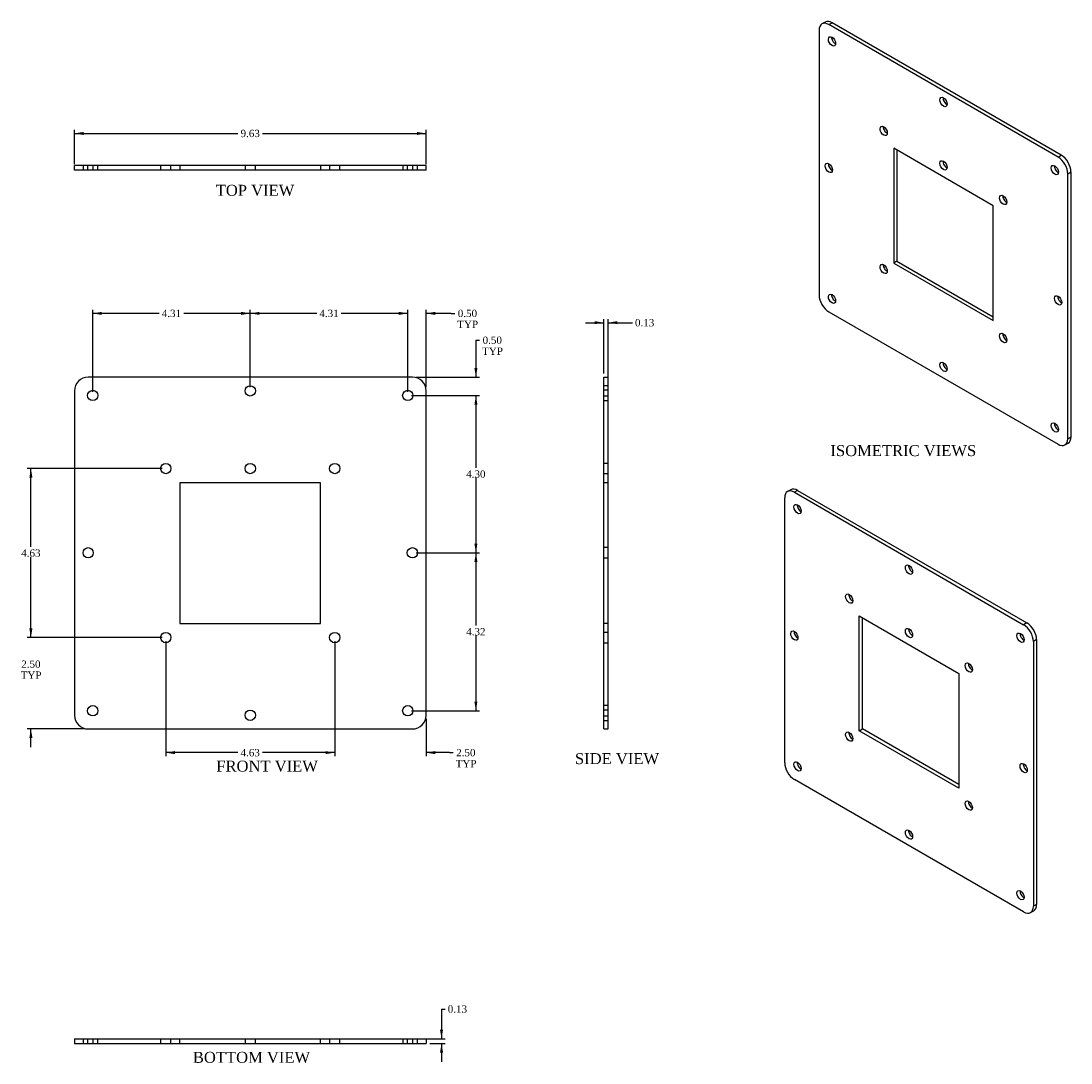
# Model space of a CAD drawing. Header units: inches. Extents: x 1.5 to 47.3, y 3 to 31.5.
# Tile 2 of 2: x 18.5 to 47.3, y 3 to 31.5. Entities that reach past the tile are written whole.
import ezdxf
from ezdxf.enums import TextEntityAlignment as Align
from ezdxf.lldxf.tags import DXFTag

# ---------------------------------------------------------------- set-up
doc = ezdxf.new("R2010")
doc.units = ezdxf.units.IN
doc.header["$MEASUREMENT"] = 0
doc.layers.add('COM52967', color=7, linetype='CONTINUOUS')
doc.layers.add('DEFAULT', color=7, linetype='CONTINUOUS')
doc.styles.add('SEACAD_TIMES_NEW_ROMAN', font='times.ttf')
tags = doc.linetypes.add('HIDDEN2', pattern=[0.1875, 0.125, -0.0625]).pattern_tags.tags
tags[6:7] = [DXFTag(74, 4), DXFTag(75, 0), DXFTag(340, '0'), DXFTag(46, 0.0), DXFTag(50, 0.0), DXFTag(44, 0.0), DXFTag(45, 0.0)]
tags[4:5] = [DXFTag(74, 4), DXFTag(75, 0), DXFTag(340, '0'), DXFTag(46, 0.0), DXFTag(50, 0.0), DXFTag(44, 0.0), DXFTag(45, 0.0)]

# ---------------------------------------------------------------- blocks, each defined once
blk = doc.blocks.new('GDIMGGROUP')
at = {"layer": 'DEFAULT', "linetype": 'Continuous'}
for points in [[(20.232, 28.424), (19.982, 28.383), (20.232, 28.341)], [(29.357, 28.424), (29.357, 28.341), (29.607, 28.383)]]:
    blk.add_hatch(color=136, dxfattribs=at).paths.add_polyline_path(points)
at = {"layer": 'DEFAULT', "color": 136, "linetype": 'Continuous'}
for p, q in [((19.982, 27.54), (19.982, 28.483)), ((29.607, 27.54), (29.607, 28.483)), ((19.982, 28.383), (24.459, 28.383)), ((25.13, 28.383), (29.607, 28.383))]:
    blk.add_line(p, q, dxfattribs=at)
at = {"layer": 'DEFAULT', "color": 136, "linetype": 'Continuous', "style": 'SEACAD_TIMES_NEW_ROMAN'}
blk.add_text('9.63', height=0.2, dxfattribs=at).set_placement((24.529, 28.483), align=Align.TOP_LEFT)
blk = doc.blocks.new('GDIMGGROUP2')
at = {"layer": 'DEFAULT', "linetype": 'Continuous'}
for points in [[(34.218, 23.248), (34.218, 23.164), (34.468, 23.206)], [(34.843, 23.248), (34.593, 23.206), (34.843, 23.164)]]:
    blk.add_hatch(color=136, dxfattribs=at).paths.add_polyline_path(points)
at = {"layer": 'DEFAULT', "color": 136, "linetype": 'Continuous'}
for p, q in [((34.468, 21.815), (34.468, 23.306)), ((34.593, 21.628), (34.593, 23.306)), ((33.968, 23.206), (34.468, 23.206)), ((34.593, 23.206), (35.155, 23.206)), ((35.155, 23.206), (35.255, 23.206))]:
    blk.add_line(p, q, dxfattribs=at)
at = {"layer": 'DEFAULT', "color": 136, "linetype": 'Continuous', "style": 'SEACAD_TIMES_NEW_ROMAN'}
blk.add_text('0.13', height=0.2, dxfattribs=at).set_placement((35.325, 23.306), align=Align.TOP_LEFT)
blk = doc.blocks.new('GDIMGGROUP3')
at = {"layer": 'DEFAULT', "linetype": 'Continuous'}
for points in [[(31.012, 21.965), (30.929, 21.965), (30.971, 21.715)], [(31.012, 20.965), (30.971, 21.215), (30.929, 20.965)]]:
    blk.add_hatch(color=136, dxfattribs=at).paths.add_polyline_path(points)
at = {"layer": 'DEFAULT', "color": 136, "linetype": 'Continuous'}
for p, q in [((30.971, 22.726), (31.071, 22.726)), ((30.971, 22.726), (30.971, 21.715)), ((29.332, 21.715), (31.071, 21.715)), ((29.207, 21.215), (31.071, 21.215)), ((30.971, 21.215), (30.971, 20.715))]:
    blk.add_line(p, q, dxfattribs=at)
at = {"layer": 'DEFAULT', "color": 136, "linetype": 'Continuous', "style": 'SEACAD_TIMES_NEW_ROMAN'}
for s, p in [('0.50', (31.155, 22.826)), ('TYP', (31.141, 22.526))]:
    blk.add_text(s, height=0.2, dxfattribs=at).set_placement(p, align=Align.TOP_LEFT)
blk = doc.blocks.new('GDIMGGROUP6')
at = {"layer": 'DEFAULT', "linetype": 'Continuous'}
for points in [[(28.857, 23.502), (28.857, 23.418), (29.107, 23.46)], [(29.857, 23.502), (29.607, 23.46), (29.857, 23.418)]]:
    blk.add_hatch(color=136, dxfattribs=at).paths.add_polyline_path(points)
at = {"layer": 'DEFAULT', "color": 136, "linetype": 'Continuous'}
for p, q in [((29.107, 23.46), (28.607, 23.46)), ((29.107, 21.315), (29.107, 23.56)), ((29.607, 21.44), (29.607, 23.56)), ((30.29, 23.46), (29.607, 23.46)), ((30.29, 23.46), (30.39, 23.46))]:
    blk.add_line(p, q, dxfattribs=at)
at = {"layer": 'DEFAULT', "color": 136, "linetype": 'Continuous', "style": 'SEACAD_TIMES_NEW_ROMAN'}
for s, p in [('0.50', (30.474, 23.56)), ('TYP', (30.46, 23.26))]:
    blk.add_text(s, height=0.2, dxfattribs=at).set_placement(p, align=Align.TOP_LEFT)
blk = doc.blocks.new('GDIMGGROUP7')
at = {"layer": 'DEFAULT', "linetype": 'Continuous'}
for points in [[(18.749, 14.84), (18.791, 14.59), (18.833, 14.84)], [(18.749, 11.84), (18.833, 11.84), (18.791, 12.09)]]:
    blk.add_hatch(color=136, dxfattribs=at).paths.add_polyline_path(points)
at = {"layer": 'DEFAULT', "color": 136, "linetype": 'Continuous'}
for p, q in [((18.791, 14.59), (18.791, 15.09)), ((22.382, 14.59), (18.691, 14.59)), ((20.257, 12.09), (18.691, 12.09)), ((18.791, 11.59), (18.791, 12.09))]:
    blk.add_line(p, q, dxfattribs=at)
at = {"layer": 'DEFAULT', "color": 136, "linetype": 'Continuous', "style": 'SEACAD_TIMES_NEW_ROMAN'}
for s, p in [('2.50', (18.526, 13.963)), ('TYP', (18.511, 13.663))]:
    blk.add_text(s, height=0.2, dxfattribs=at).set_placement(p, align=Align.TOP_LEFT)
blk = doc.blocks.new('GDIMGGROUP8')
at = {"layer": 'DEFAULT', "linetype": 'Continuous'}
for points in [[(18.749, 18.965), (18.833, 18.965), (18.791, 19.215)], [(18.749, 14.84), (18.791, 14.59), (18.833, 14.84)]]:
    blk.add_hatch(color=136, dxfattribs=at).paths.add_polyline_path(points)
at = {"layer": 'DEFAULT', "color": 136, "linetype": 'Continuous'}
for p, q in [((22.382, 19.215), (18.691, 19.215)), ((18.791, 17.073), (18.791, 19.215)), ((18.791, 14.59), (18.791, 16.803)), ((22.382, 14.59), (18.691, 14.59))]:
    blk.add_line(p, q, dxfattribs=at)
at = {"layer": 'DEFAULT', "color": 136, "linetype": 'Continuous', "style": 'SEACAD_TIMES_NEW_ROMAN'}
blk.add_text('4.63', height=0.2, dxfattribs=at).set_placement((18.526, 17.003), align=Align.TOP_LEFT)
blk = doc.blocks.new('GDIMGGROUP9')
at = {"layer": 'DEFAULT', "linetype": 'Continuous'}
for points in [[(26.857, 11.402), (27.107, 11.443), (26.857, 11.485)], [(29.857, 11.402), (29.857, 11.485), (29.607, 11.443)]]:
    blk.add_hatch(color=136, dxfattribs=at).paths.add_polyline_path(points)
at = {"layer": 'DEFAULT', "color": 136, "linetype": 'Continuous'}
for p, q in [((27.107, 14.49), (27.107, 11.343)), ((29.607, 12.365), (29.607, 11.343)), ((27.107, 11.443), (26.607, 11.443)), ((30.246, 11.443), (29.607, 11.443)), ((30.246, 11.443), (30.346, 11.443))]:
    blk.add_line(p, q, dxfattribs=at)
at = {"layer": 'DEFAULT', "color": 136, "linetype": 'Continuous', "style": 'SEACAD_TIMES_NEW_ROMAN'}
for s, p in [('2.50', (30.431, 11.543)), ('TYP', (30.416, 11.243))]:
    blk.add_text(s, height=0.2, dxfattribs=at).set_placement(p, align=Align.TOP_LEFT)
blk = doc.blocks.new('GDIMGGROUP10')
at = {"layer": 'DEFAULT', "linetype": 'Continuous'}
for points in [[(22.732, 11.402), (22.732, 11.485), (22.482, 11.443)], [(26.857, 11.402), (27.107, 11.443), (26.857, 11.485)]]:
    blk.add_hatch(color=136, dxfattribs=at).paths.add_polyline_path(points)
at = {"layer": 'DEFAULT', "color": 136, "linetype": 'Continuous'}
for p, q in [((22.482, 14.49), (22.482, 11.343)), ((27.107, 14.49), (27.107, 11.343)), ((24.459, 11.443), (22.482, 11.443)), ((27.107, 11.443), (25.13, 11.443))]:
    blk.add_line(p, q, dxfattribs=at)
at = {"layer": 'DEFAULT', "color": 136, "linetype": 'Continuous', "style": 'SEACAD_TIMES_NEW_ROMAN'}
blk.add_text('4.63', height=0.2, dxfattribs=at).set_placement((24.529, 11.543), align=Align.TOP_LEFT)
blk = doc.blocks.new('GDIMGGROUP13')
at = {"layer": 'DEFAULT', "linetype": 'Continuous'}
for points in [[(30.072, 3.862), (29.988, 3.862), (30.03, 3.612)], [(30.072, 3.237), (30.03, 3.487), (29.988, 3.237)]]:
    blk.add_hatch(color=136, dxfattribs=at).paths.add_polyline_path(points)
at = {"layer": 'DEFAULT', "color": 136, "linetype": 'Continuous'}
for p, q in [((30.03, 4.429), (30.13, 4.429)), ((30.03, 4.429), (30.03, 3.612)), ((29.52, 3.612), (30.13, 3.612)), ((29.707, 3.487), (30.13, 3.487)), ((30.03, 3.487), (30.03, 2.987))]:
    blk.add_line(p, q, dxfattribs=at)
at = {"layer": 'DEFAULT', "color": 136, "linetype": 'Continuous', "style": 'SEACAD_TIMES_NEW_ROMAN'}
blk.add_text('0.13', height=0.2, dxfattribs=at).set_placement((30.2, 4.529), align=Align.TOP_LEFT)
blk = doc.blocks.new('GDIMGGROUP14')
at = {"layer": 'DEFAULT', "linetype": 'Continuous'}
for points in [[(25.045, 23.502), (24.795, 23.46), (25.045, 23.418)], [(28.857, 23.502), (28.857, 23.418), (29.107, 23.46)]]:
    blk.add_hatch(color=136, dxfattribs=at).paths.add_polyline_path(points)
at = {"layer": 'DEFAULT', "color": 136, "linetype": 'Continuous'}
for p, q in [((24.795, 21.44), (24.795, 23.56)), ((26.616, 23.46), (24.795, 23.46)), ((29.107, 23.46), (27.286, 23.46)), ((29.107, 21.315), (29.107, 23.56))]:
    blk.add_line(p, q, dxfattribs=at)
at = {"layer": 'DEFAULT', "color": 136, "linetype": 'Continuous', "style": 'SEACAD_TIMES_NEW_ROMAN'}
blk.add_text('4.31', height=0.2, dxfattribs=at).set_placement((26.686, 23.56), align=Align.TOP_LEFT)
blk = doc.blocks.new('GDIMGGROUP15')
at = {"layer": 'DEFAULT', "linetype": 'Continuous'}
for points in [[(20.732, 23.502), (20.482, 23.46), (20.732, 23.418)], [(24.545, 23.502), (24.545, 23.418), (24.795, 23.46)]]:
    blk.add_hatch(color=136, dxfattribs=at).paths.add_polyline_path(points)
at = {"layer": 'DEFAULT', "color": 136, "linetype": 'Continuous'}
for p, q in [((20.482, 21.315), (20.482, 23.56)), ((22.303, 23.46), (20.482, 23.46)), ((24.795, 23.46), (22.974, 23.46)), ((24.795, 21.44), (24.795, 23.56))]:
    blk.add_line(p, q, dxfattribs=at)
at = {"layer": 'DEFAULT', "color": 136, "linetype": 'Continuous', "style": 'SEACAD_TIMES_NEW_ROMAN'}
blk.add_text('4.31', height=0.2, dxfattribs=at).set_placement((22.373, 23.56), align=Align.TOP_LEFT)
blk = doc.blocks.new('GDIMGGROUP16')
at = {"layer": 'DEFAULT', "linetype": 'Continuous'}
for points in [[(31.012, 20.965), (30.971, 21.215), (30.929, 20.965)], [(31.012, 17.161), (30.929, 17.161), (30.971, 16.911)]]:
    blk.add_hatch(color=136, dxfattribs=at).paths.add_polyline_path(points)
at = {"layer": 'DEFAULT', "color": 136, "linetype": 'Continuous'}
for p, q in [((29.207, 21.215), (31.071, 21.215)), ((30.971, 21.215), (30.971, 19.233)), ((30.971, 18.963), (30.971, 16.911)), ((29.332, 16.911), (31.071, 16.911))]:
    blk.add_line(p, q, dxfattribs=at)
at = {"layer": 'DEFAULT', "color": 136, "linetype": 'Continuous', "style": 'SEACAD_TIMES_NEW_ROMAN'}
blk.add_text('4.30', height=0.2, dxfattribs=at).set_placement((30.705, 19.163), align=Align.TOP_LEFT)
blk = doc.blocks.new('GDIMGGROUP17')
at = {"layer": 'DEFAULT', "linetype": 'Continuous'}
for points in [[(31.012, 16.661), (30.971, 16.911), (30.929, 16.661)], [(31.012, 12.84), (30.929, 12.84), (30.971, 12.59)]]:
    blk.add_hatch(color=136, dxfattribs=at).paths.add_polyline_path(points)
at = {"layer": 'DEFAULT', "color": 136, "linetype": 'Continuous'}
for p, q in [((29.332, 16.911), (31.071, 16.911)), ((30.971, 16.911), (30.971, 14.921)), ((30.971, 14.651), (30.971, 12.59)), ((29.207, 12.59), (31.071, 12.59))]:
    blk.add_line(p, q, dxfattribs=at)
at = {"layer": 'DEFAULT', "color": 136, "linetype": 'Continuous', "style": 'SEACAD_TIMES_NEW_ROMAN'}
blk.add_text('4.32', height=0.2, dxfattribs=at).set_placement((30.705, 14.851), align=Align.TOP_LEFT)

msp = doc.modelspace()

# ---------------------------------------------------------------- linework, layer by layer
at = {"layer": 'COM52967', "color": 7, "linetype": 'Continuous'}
for p, q in [((40.53, 31.43), (40.442, 31.379)), ((40.629, 31.361), (40.718, 31.412)), ((46.905, 27.737), (40.629, 31.361)), ((46.993, 27.788), (40.718, 31.412)), ((40.364, 31.207), (40.364, 23.961)), ((42.406, 27.977), (42.406, 24.834)), ((45.128, 26.405), (42.406, 27.977)), ((42.494, 27.926), (42.494, 24.885)), ((46.905, 27.737), (46.993, 27.788)), ((20.357, 27.502), (19.982, 27.502)), ((19.982, 27.377), (19.982, 27.502)), ((20.357, 27.377), (19.982, 27.377)), ((29.232, 27.502), (20.357, 27.502)), ((29.232, 27.377), (20.357, 27.377)), ((29.607, 27.502), (29.232, 27.502)), ((29.607, 27.377), (29.232, 27.377)), ((29.607, 27.377), (29.607, 27.502)), ((47.17, 27.278), (47.259, 27.329)), ((47.259, 20.083), (47.259, 27.329)), ((47.17, 20.032), (47.17, 27.278)), ((45.128, 23.262), (45.128, 26.405)), ((42.494, 24.885), (42.406, 24.834)), ((42.406, 24.834), (45.128, 23.262)), ((42.494, 24.885), (45.128, 23.364)), ((40.629, 23.502), (46.905, 19.879)), ((29.232, 21.715), (20.357, 21.715)), ((34.468, 21.34), (34.468, 21.715)), ((34.468, 21.715), (34.593, 21.715)), ((34.593, 21.34), (34.593, 21.715)), ((19.982, 21.34), (19.982, 12.465)), ((29.607, 12.465), (29.607, 21.34)), ((34.468, 12.465), (34.468, 21.34)), ((34.593, 12.465), (34.593, 21.34)), ((47.093, 19.86), (47.181, 19.911)), ((47.17, 20.032), (47.259, 20.083)), ((22.87, 18.828), (22.87, 14.978)), ((26.72, 18.828), (22.87, 18.828)), ((26.72, 14.978), (26.72, 18.828)), ((39.422, 11.167), (39.422, 18.413)), ((39.588, 18.636), (39.5, 18.585)), ((39.776, 18.618), (39.687, 18.567)), ((39.687, 18.567), (45.963, 14.943)), ((39.776, 18.618), (46.051, 14.994)), ((22.87, 14.978), (26.72, 14.978)), ((41.464, 15.183), (44.186, 13.611)), ((41.464, 12.04), (41.464, 15.183)), ((41.552, 12.091), (41.552, 15.132)), ((46.051, 14.994), (45.963, 14.943)), ((46.317, 14.535), (46.228, 14.484)), ((46.228, 14.484), (46.228, 7.238)), ((46.317, 14.535), (46.317, 7.289)), ((44.186, 13.611), (44.186, 10.468)), ((34.468, 12.09), (34.468, 12.465)), ((34.593, 12.09), (34.593, 12.465)), ((20.357, 12.09), (29.232, 12.09)), ((34.468, 12.09), (34.593, 12.09)), ((41.464, 12.04), (41.552, 12.091)), ((44.186, 10.57), (41.552, 12.091)), ((44.186, 10.468), (41.464, 12.04)), ((45.963, 7.085), (39.687, 10.708)), ((46.317, 7.289), (46.228, 7.238)), ((46.15, 7.066), (46.239, 7.117)), ((19.982, 3.612), (20.357, 3.612)), ((19.982, 3.612), (19.982, 3.487)), ((19.982, 3.487), (20.357, 3.487)), ((20.357, 3.612), (29.232, 3.612)), ((20.357, 3.487), (29.232, 3.487)), ((29.232, 3.612), (29.607, 3.612)), ((29.232, 3.487), (29.607, 3.487)), ((29.607, 3.612), (29.607, 3.487))]:
    msp.add_line(p, q, dxfattribs=at)
at = {"layer": 'COM52967', "color": 7, "linetype": 'HIDDEN2'}
for p, q in [((20.217, 27.502), (20.217, 27.377)), ((20.342, 27.502), (20.342, 27.377)), ((20.498, 27.377), (20.498, 27.502)), ((20.623, 27.377), (20.623, 27.502)), ((22.342, 27.502), (22.342, 27.377)), ((22.623, 27.377), (22.623, 27.502)), ((22.87, 27.502), (22.87, 27.377)), ((24.654, 27.502), (24.654, 27.377)), ((24.935, 27.377), (24.935, 27.502)), ((26.72, 27.502), (26.72, 27.377)), ((26.967, 27.502), (26.967, 27.377)), ((27.248, 27.377), (27.248, 27.502)), ((28.967, 27.502), (28.967, 27.377)), ((29.092, 27.502), (29.092, 27.377)), ((29.248, 27.377), (29.248, 27.502)), ((29.373, 27.377), (29.373, 27.502)), ((34.593, 21.481), (34.468, 21.481)), ((34.593, 21.356), (34.468, 21.356)), ((34.468, 21.2), (34.593, 21.2)), ((34.468, 21.075), (34.593, 21.075)), ((34.593, 19.356), (34.468, 19.356)), ((34.468, 19.075), (34.593, 19.075)), ((34.593, 18.828), (34.468, 18.828)), ((34.593, 17.052), (34.468, 17.052)), ((34.468, 16.771), (34.593, 16.771)), ((34.593, 14.978), (34.468, 14.978)), ((34.593, 14.731), (34.468, 14.731)), ((34.468, 14.45), (34.593, 14.45)), ((34.593, 12.731), (34.468, 12.731)), ((34.593, 12.606), (34.468, 12.606)), ((34.468, 12.45), (34.593, 12.45)), ((34.468, 12.325), (34.593, 12.325)), ((20.217, 3.612), (20.217, 3.487)), ((20.342, 3.612), (20.342, 3.487)), ((20.498, 3.487), (20.498, 3.612)), ((20.623, 3.487), (20.623, 3.612)), ((22.342, 3.612), (22.342, 3.487)), ((22.623, 3.487), (22.623, 3.612)), ((22.87, 3.487), (22.87, 3.612)), ((24.654, 3.612), (24.654, 3.487)), ((24.935, 3.487), (24.935, 3.612)), ((26.72, 3.487), (26.72, 3.612)), ((26.967, 3.612), (26.967, 3.487)), ((27.248, 3.487), (27.248, 3.612)), ((28.967, 3.612), (28.967, 3.487)), ((29.092, 3.612), (29.092, 3.487)), ((29.248, 3.487), (29.248, 3.612)), ((29.373, 3.487), (29.373, 3.612))]:
    msp.add_line(p, q, dxfattribs=at)
at = {"layer": 'COM52967', "color": 7, "linetype": 'Continuous'}
for centre, radius in [((20.482, 21.215), 0.141), ((24.795, 21.34), 0.141), ((29.107, 21.215), 0.141), ((22.482, 19.215), 0.141), ((24.795, 19.215), 0.141), ((27.107, 19.215), 0.141), ((20.357, 16.911), 0.14), ((29.232, 16.911), 0.141), ((22.482, 14.59), 0.141), ((27.107, 14.59), 0.141), ((20.482, 12.59), 0.141), ((29.107, 12.59), 0.141), ((24.795, 12.465), 0.141)]:
    msp.add_circle(centre, radius, dxfattribs=at)
for centre, start, end in [((20.357, 21.34), 90, 180), ((29.232, 21.34), 0, 90), ((20.357, 12.465), 180, 270), ((29.232, 12.465), 270, 0)]:
    msp.add_arc(centre, 0.375, start, end, dxfattribs=at)
for centre, major_axis, start_param, end_param in [((40.629, 31.054), (0.187, -0.325), 2.356194, 3.926991), ((40.718, 31.105), (0.187, -0.325), 2.356194, 3.141593), ((40.806, 30.952), (0.07, -0.122), 3.821986, 5.602792), ((43.856, 29.294), (0.07, -0.122), 3.821986, 5.602792), ((42.22, 28.503), (0.07, -0.122), 3.821986, 5.602792), ((43.856, 27.559), (0.07, -0.122), 3.821986, 5.602792), ((46.905, 27.431), (0.187, -0.325), 0.785398, 2.356194), ((46.993, 27.482), (0.187, -0.325), 0.785398, 2.356194), ((40.718, 27.489), (0.07, -0.122), 3.821986, 5.602792), ((46.905, 27.431), (0.07, -0.122), 3.821986, 5.602792), ((45.491, 26.615), (0.07, -0.122), 3.821986, 5.602792), ((42.22, 24.727), (0.07, -0.122), 3.821986, 5.602792), ((40.629, 23.808), (-0.188, 0.325), 0.785398, 2.356194), ((40.806, 23.91), (0.07, -0.122), 3.821986, 5.602792), ((46.993, 23.866), (0.07, -0.122), 3.821986, 5.602792), ((45.491, 22.838), (0.07, -0.122), 3.821986, 5.602792), ((43.856, 22.047), (0.07, -0.122), 3.821986, 5.602792), ((46.905, 20.389), (0.07, -0.122), 3.821986, 5.602792), ((46.905, 20.185), (-0.187, 0.325), 2.356194, 3.926991), ((46.993, 20.236), (-0.188, 0.325), 3.141593, 3.926991), ((39.687, 18.26), (0.187, -0.325), 2.356194, 3.926991), ((39.776, 18.311), (0.187, -0.325), 2.356194, 3.141593), ((39.864, 18.158), (0.07, -0.122), 3.821986, 5.602792), ((42.914, 16.5), (0.07, -0.122), 3.821986, 5.602792), ((41.278, 15.709), (0.07, -0.122), 3.821986, 5.602792), ((46.051, 14.688), (-0.187, 0.325), 3.926991, 5.497787), ((39.776, 14.695), (0.07, -0.122), 3.821986, 5.602792), ((42.914, 14.765), (0.07, -0.122), 3.821986, 5.602792), ((45.963, 14.637), (0.07, -0.122), 3.821986, 5.602792), ((45.963, 14.637), (-0.187, 0.325), 3.926991, 5.497787), ((44.549, 13.821), (0.07, -0.122), 3.821986, 5.602792), ((41.278, 11.932), (0.07, -0.122), 3.821986, 5.602792), ((39.687, 11.014), (0.187, -0.325), 3.926991, 5.497787), ((39.864, 11.116), (0.07, -0.122), 3.821986, 5.602792), ((46.051, 11.072), (0.07, -0.122), 3.821986, 5.602792), ((44.549, 10.044), (0.07, -0.122), 3.821986, 5.602792), ((42.914, 9.253), (0.07, -0.122), 3.821986, 5.602792), ((45.963, 7.595), (0.07, -0.122), 3.821986, 5.602792), ((45.963, 7.391), (-0.187, 0.325), 2.356194, 3.926991), ((46.051, 7.442), (-0.187, 0.325), 3.141593, 3.926991)]:
    msp.add_ellipse(centre, major_axis=major_axis, ratio=0.57735, start_param=start_param, end_param=end_param, dxfattribs=at)
for centre in [(40.718, 30.901), (43.767, 29.243), (42.132, 28.452), (43.767, 27.508), (40.629, 27.438), (46.817, 27.38), (45.402, 26.564), (42.132, 24.675), (40.718, 23.859), (46.905, 23.815), (45.402, 22.787), (43.767, 21.996), (46.817, 20.338), (39.776, 18.107), (42.825, 16.449), (41.19, 15.658), (39.687, 14.644), (42.825, 14.714), (45.875, 14.586), (44.46, 13.77), (41.19, 11.881), (39.776, 11.065), (45.963, 11.021), (44.46, 9.993), (42.825, 9.202), (45.875, 7.544)]:
    msp.add_ellipse(centre, major_axis=(0.07, -0.122), ratio=0.57735, dxfattribs=at)

# ---------------------------------------------------------------- block references
at = {"layer": 'DEFAULT'}
for name in ['GDIMGGROUP', 'GDIMGGROUP15', 'GDIMGGROUP14', 'GDIMGGROUP6', 'GDIMGGROUP2', 'GDIMGGROUP3', 'GDIMGGROUP16', 'GDIMGGROUP8', 'GDIMGGROUP17', 'GDIMGGROUP7', 'GDIMGGROUP10', 'GDIMGGROUP9', 'GDIMGGROUP13']:
    msp.add_blockref(name, (0, 0), dxfattribs=at)

# ---------------------------------------------------------------- texts
at = {"layer": 'DEFAULT', "color": 136, "linetype": 'Continuous', "style": 'SEACAD_TIMES_NEW_ROMAN'}
for s, p in [('TOP VIEW', (23.85, 26.978)), ('ISOMETRIC VIEWS', (40.675, 19.856)), ('FRONT VIEW', (23.865, 11.224)), ('SIDE VIEW', (33.682, 11.429)), ('BOTTOM VIEW', (23.224, 3.257))]:
    msp.add_text(s, height=0.3, dxfattribs=at).set_placement(p, align=Align.TOP_LEFT)

doc.saveas('drawing.dxf')
